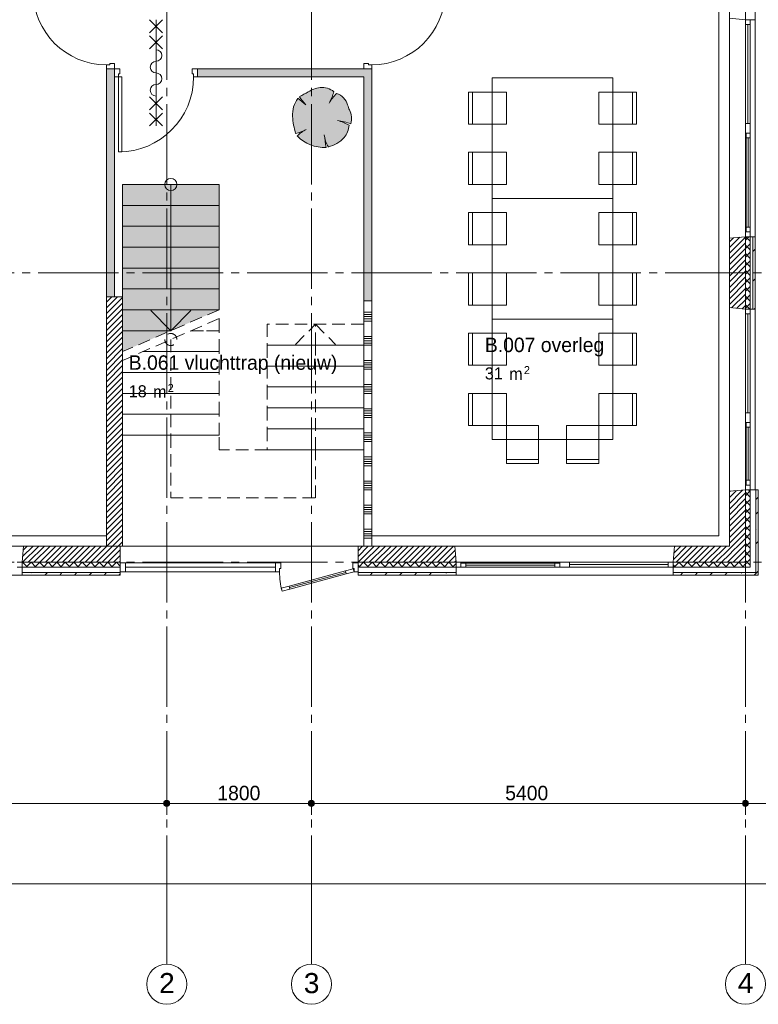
# Paper-space layout '19061B VOn 010b Plattegrond begane grond' of a CAD drawing. Header units: millimetres. Extents: x 10 to 1052, y 0 to 594.
# Tile 2 of 42: x 198 to 290, y 80 to 202. Entities that reach past the tile are written whole.
import ezdxf
from ezdxf.xclip import XClip

# ---------------------------------------------------------------- set-up
doc = ezdxf.new("R2010")
doc.units = ezdxf.units.MM
doc.header["$MEASUREMENT"] = 0
doc.header["$XCLIPFRAME"] = 0
doc.linetypes.add('B0204', pattern=[13, 10, -1, 1, -1])
doc.linetypes.add('B0701', pattern=[2.3412, 1.56, -0.7812])
for name, color, linetype in [('21 Buitenwanden', 7, 'Continuous'), ('21 Buitenwanden Deuren', 7, 'Continuous'), ('21 Buitenwanden Doorsnede-arcering', 7, 'Continuous'), ('21 Buitenwanden Laagscheidingslijnen', 7, 'Continuous'), ('21 Buitenwanden Ramen', 7, 'Continuous'), ('22 C Binnenwanden', 7, 'Continuous'), ('22 C Binnenwanden Doorsnede-arcering', 7, 'Continuous'), ('22 NC Binnenwanden', 7, 'Continuous'), ('22 NC Binnenwanden Deuren', 7, 'Continuous'), ('22 NC Binnenwanden Doorsnede-arcering', 7, 'Continuous'), ('23 Vloeren', 7, 'Continuous'), ('24 Trappen Afdek-arcering', 7, 'Continuous'), ('67 Radiatoren - lijn', 7, 'Continuous'), ('A Maatvoering', 7, 'Continuous'), ('A Maatvoering 2D arcering', 7, 'Continuous'), ('A Stramien', 7, 'Continuous'), ('New_22 NC Binnenwanden', 7, 'Continuous'), ('New_22 NC Binnenwanden Deuren', 7, 'Continuous'), ('New_22 NC Binnenwanden Doorsnede-arcering', 7, 'Continuous'), ('New_82 Interieur', 7, 'Continuous'), ('New_82 Interieur 2D arcering', 7, 'Continuous'), ('Z Ruimtebenaming', 7, 'Continuous')]:
    doc.layers.add(name, color=color, linetype=linetype)
doc.styles.add('GENERATED_STYLE_2', font='txt')
doc.styles.add('GENERATED_STYLE_4', font='txt')
doc.styles.add('GENERATED_STYLE_5', font='SkRg___.ttf')
pattern_1 = [(45, (162.7604, 134.7577), (-1.83848, 1.83848), []), (45, (161.8411, 135.677), (-1.83848, 1.83848), [1.95, -0.65, 0, -0.65])]
pattern_2 = [(135, (162.7604, 134.7577), (0.53033, 0.53033), []), (225, (162.7604, 134.7577), (-0.53033, 0.53033), [])]
pattern_3 = [(45, (162.76037, 134.7577), (-0.3535534, 0.3535534), [])]
pattern_4 = [(45, (162.7604, 134.7577), (-0.53033, 0.53033), []), (135, (162.7604, 134.7577), (0.53033, 0.53033), [])]

# ---------------------------------------------------------------- blocks, each defined once
blk = doc.blocks.new('*X67')
at = {"layer": '22 NC Binnenwanden Doorsnede-arcering', "color": 7, "linetype": 'Continuous', "lineweight": 0}
for p, q in [((241.26, 165.86), (242.26, 165.86)), ((241.26, 165.58), (242.26, 165.58)), ((241.26, 165.31), (242.26, 165.31)), ((241.26, 165.03), (242.26, 165.03)), ((241.26, 164.76), (242.26, 164.76)), ((241.26, 162.86), (242.26, 162.86)), ((241.26, 162.58), (242.26, 162.58)), ((241.26, 162.31), (242.26, 162.31)), ((241.26, 162.03), (242.26, 162.03)), ((241.26, 161.76), (242.26, 161.76)), ((241.26, 159.86), (242.26, 159.86)), ((241.26, 159.58), (242.26, 159.58)), ((241.26, 159.31), (242.26, 159.31)), ((241.26, 159.03), (242.26, 159.03)), ((241.26, 158.76), (242.26, 158.76)), ((241.26, 156.86), (242.26, 156.86)), ((241.26, 156.58), (242.26, 156.58)), ((241.26, 156.31), (242.26, 156.31)), ((241.26, 156.03), (242.26, 156.03)), ((241.26, 155.76), (242.26, 155.76)), ((241.26, 153.86), (242.26, 153.86)), ((241.26, 153.58), (242.26, 153.58)), ((241.26, 153.31), (242.26, 153.31)), ((241.26, 153.03), (242.26, 153.03)), ((241.26, 152.76), (242.26, 152.76)), ((241.26, 150.86), (242.26, 150.86)), ((241.26, 150.58), (242.26, 150.58)), ((241.26, 150.31), (242.26, 150.31)), ((241.26, 150.03), (242.26, 150.03)), ((241.26, 149.76), (242.26, 149.76)), ((241.26, 147.86), (242.26, 147.86)), ((241.26, 147.58), (242.26, 147.58)), ((241.26, 147.31), (242.26, 147.31)), ((241.26, 147.03), (242.26, 147.03)), ((241.26, 146.76), (242.26, 146.76)), ((241.26, 144.86), (242.26, 144.86)), ((241.26, 144.58), (242.26, 144.58)), ((241.26, 144.31), (242.26, 144.31)), ((241.26, 144.03), (242.26, 144.03)), ((241.26, 143.76), (242.26, 143.76)), ((241.26, 141.86), (242.26, 141.86)), ((241.26, 141.58), (242.26, 141.58)), ((241.26, 141.31), (242.26, 141.31)), ((241.26, 141.03), (242.26, 141.03)), ((241.26, 140.76), (242.26, 140.76)), ((241.26, 138.86), (242.26, 138.86)), ((241.26, 138.58), (242.26, 138.58)), ((241.26, 138.31), (242.26, 138.31)), ((241.26, 138.03), (242.26, 138.03)), ((241.26, 137.76), (242.26, 137.76))]:
    blk.add_line(p, q, dxfattribs=at)
blk = doc.blocks.new('Drawing_2_1', base_point=(162.76, 134.76))
at = {"layer": '21 Buitenwanden Doorsnede-arcering', "linetype": 'Continuous', "lineweight": 0, "true_color": 0x000000}
h = blk.add_hatch(dxfattribs=at)
h.set_pattern_fill('220_Gewapend_beton___pre_2B', color=18, style=0, pattern_type=2)
h.set_pattern_definition(pattern_3)
h.paths.add_polyline_path([(288.76, 175.26), (286.76, 175.08), (286.76, 166.43), (288.76, 166.26)])
h = blk.add_hatch(dxfattribs=at)
h.set_pattern_fill('415_Isolatie_ruit_0001', color=18, style=0, pattern_type=2)
h.set_pattern_definition(pattern_2)
h.paths.add_polyline_path([(289.36, 175.26), (288.76, 175.26), (288.76, 166.26), (289.36, 166.26)])
h = blk.add_hatch(dxfattribs=at)
h.set_pattern_fill('160_Natuursteen_0001', color=18, style=0, pattern_type=2)
h.set_pattern_definition(pattern_1)
h.paths.add_polyline_path([(289.66, 175.26), (289.66, 166.26), (289.96, 166.26), (289.96, 175.26)])
h = blk.add_hatch(dxfattribs=at)
h.set_pattern_fill('220_Gewapend_beton___pre_2B', color=18, style=0, pattern_type=2)
h.set_pattern_definition(pattern_3)
h.paths.add_polyline_path([(286.76, 143.58), (288.76, 143.58), (288.76, 143.76)])
h = blk.add_hatch(dxfattribs=at)
h.set_pattern_fill('220_Gewapend_beton___pre_2B', color=18, style=0, pattern_type=2)
h.set_pattern_definition(pattern_3)
h.paths.add_polyline_path([(288.76, 136.76), (288.76, 143.58), (286.76, 143.58), (286.76, 136.76)])
h = blk.add_hatch(dxfattribs=at)
h.set_pattern_fill('415_Isolatie_ruit_0001', color=18, style=0, pattern_type=2)
h.set_pattern_definition([(135, (288.7604, 188.7577), (0.53033, 0.53033), []), (225, (288.7604, 188.7577), (-0.53033, 0.53033), [])])
h.paths.add_polyline_path([(288.76, 143.76), (288.76, 143.58), (289.36, 143.58), (289.36, 143.76)])
h = blk.add_hatch(dxfattribs=at)
h.set_pattern_fill('415_Isolatie_ruit_0001', color=18, style=0, pattern_type=2)
h.set_pattern_definition(pattern_2)
h.paths.add_polyline_path([(289.36, 134.76), (289.36, 143.58), (288.76, 143.58), (288.76, 134.76)])
h = blk.add_hatch(dxfattribs=at)
h.set_pattern_fill('160_Natuursteen_0001', color=18, style=0, pattern_type=2)
h.set_pattern_definition(pattern_1)
h.paths.add_polyline_path([(290.36, 143.76), (290.06, 143.76), (290.06, 143.58), (290.36, 143.58)])
h = blk.add_hatch(dxfattribs=at)
h.set_pattern_fill('160_Natuursteen_0001', color=18, style=0, pattern_type=2)
h.set_pattern_definition(pattern_1)
h.paths.add_polyline_path([(290.36, 133.46), (290.36, 143.58), (290.06, 143.58), (290.06, 133.46)])
h = blk.add_hatch(dxfattribs=at)
h.set_pattern_fill('220_Gewapend_beton___pre_2B', color=18, style=0, pattern_type=2)
h.set_pattern_definition(pattern_3)
h.paths.add_polyline_path([(198.94, 136.76), (198.76, 134.76), (210.96, 134.76), (210.96, 136.76)])
h = blk.add_hatch(dxfattribs=at)
h.set_pattern_fill('220_Gewapend_beton___pre_2B', color=18, style=0, pattern_type=2)
h.set_pattern_definition(pattern_3)
h.paths.add_polyline_path([(240.56, 134.76), (252.76, 134.76), (252.59, 136.76), (240.56, 136.76)])
h = blk.add_hatch(dxfattribs=at)
h.set_pattern_fill('220_Gewapend_beton___pre_2B', color=18, style=0, pattern_type=2)
h.set_pattern_definition(pattern_3)
h.paths.add_polyline_path([(279.76, 134.76), (286.76, 134.76), (286.76, 136.76), (279.94, 136.76)])
h = blk.add_hatch(dxfattribs=at)
h.set_pattern_fill('220_Gewapend_beton___pre_2B', color=18, style=0, pattern_type=2)
h.set_pattern_definition(pattern_3)
h.paths.add_polyline_path([(286.76, 134.76), (288.76, 134.76), (286.76, 136.76)])
h = blk.add_hatch(dxfattribs=at)
h.set_pattern_fill('220_Gewapend_beton___pre_2B', color=18, style=0, pattern_type=2)
h.set_pattern_definition(pattern_3)
h.paths.add_polyline_path([(286.76, 136.76), (288.76, 134.76), (288.76, 136.76)])
h = blk.add_hatch(dxfattribs=at)
h.set_pattern_fill('415_Isolatie_ruit_0001', color=18, style=0, pattern_type=2)
h.set_pattern_definition(pattern_4)
h.paths.add_polyline_path([(198.76, 134.76), (198.76, 134.16), (210.96, 134.16), (210.96, 134.76)])
h = blk.add_hatch(dxfattribs=at)
h.set_pattern_fill('415_Isolatie_ruit_0001', color=18, style=0, pattern_type=2)
h.set_pattern_definition(pattern_4)
h.paths.add_polyline_path([(240.56, 134.16), (252.76, 134.16), (252.76, 134.76), (240.56, 134.76)])
h = blk.add_hatch(dxfattribs=at)
h.set_pattern_fill('415_Isolatie_ruit_0001', color=18, style=0, pattern_type=2)
h.set_pattern_definition(pattern_4)
h.paths.add_polyline_path([(279.76, 134.76), (279.76, 134.16), (288.76, 134.16), (288.76, 134.76)])
h = blk.add_hatch(dxfattribs=at)
h.set_pattern_fill('415_Isolatie_ruit_0001', color=18, style=0, pattern_type=2)
h.set_pattern_definition(pattern_2)
h.paths.add_polyline_path([(288.76, 134.76), (288.76, 134.16), (289.36, 134.16)])
h = blk.add_hatch(dxfattribs=at)
h.set_pattern_fill('415_Isolatie_ruit_0001', color=18, style=0, pattern_type=2)
h.set_pattern_definition(pattern_2)
h.paths.add_polyline_path([(288.76, 134.76), (289.36, 134.16), (289.36, 134.76)])
h = blk.add_hatch(dxfattribs=at)
h.set_pattern_fill('160_Natuursteen_0001', color=18, style=0, pattern_type=2)
h.set_pattern_definition(pattern_1)
h.paths.add_polyline_path([(198.76, 133.16), (210.96, 133.16), (210.96, 133.46), (198.76, 133.46)])
h = blk.add_hatch(dxfattribs=at)
h.set_pattern_fill('160_Natuursteen_0001', color=18, style=0, pattern_type=2)
h.set_pattern_definition(pattern_1)
h.paths.add_polyline_path([(240.56, 133.16), (252.76, 133.16), (252.76, 133.46), (240.56, 133.46)])
h = blk.add_hatch(dxfattribs=at)
h.set_pattern_fill('160_Natuursteen_0001', color=18, style=0, pattern_type=2)
h.set_pattern_definition(pattern_1)
h.paths.add_polyline_path([(279.76, 133.16), (290.06, 133.16), (290.06, 133.46), (279.76, 133.46)])
h = blk.add_hatch(dxfattribs=at)
h.set_pattern_fill('160_Natuursteen_0001', color=18, style=0, pattern_type=2)
h.set_pattern_definition(pattern_1)
h.paths.add_polyline_path([(290.06, 133.16), (290.36, 133.16), (290.06, 133.46)])
h = blk.add_hatch(dxfattribs=at)
h.set_pattern_fill('160_Natuursteen_0001', color=18, style=0, pattern_type=2)
h.set_pattern_definition(pattern_1)
h.paths.add_polyline_path([(290.06, 133.46), (290.36, 133.16), (290.36, 133.46)])
at = {"layer": '22 C Binnenwanden Doorsnede-arcering', "linetype": 'Continuous', "lineweight": 0, "true_color": 0x000000}
h = blk.add_hatch(dxfattribs=at)
h.set_pattern_fill('220_Gewapend_beton___pre_2B', color=18, style=0, pattern_type=2)
h.set_pattern_definition(pattern_3)
h.paths.add_polyline_path([(211.26, 136.76), (211.26, 167.76), (209.26, 167.76), (209.26, 136.76)])
at = {"layer": '22 NC Binnenwanden Doorsnede-arcering', "linetype": 'Continuous', "lineweight": 0, "true_color": 0x80e2d7}
for points in [[(209.26, 167.76), (210.26, 167.76), (210.26, 196.14), (209.26, 196.14)], [(242.26, 196.14), (241.26, 196.14), (241.26, 167.26), (242.26, 167.26)]]:
    blk.add_hatch(color=121, dxfattribs=at).paths.add_polyline_path(points)
at = {"layer": '24 Trappen Afdek-arcering', "linetype": 'Continuous', "lineweight": 0, "true_color": 0xffffff}
for points in [[(223.26, 181.76), (211.26, 181.76), (211.26, 179.16), (223.26, 179.16)], [(223.26, 179.16), (211.26, 179.16), (211.26, 176.56), (223.26, 176.56)], [(223.26, 176.56), (211.26, 176.56), (211.26, 173.96), (223.26, 173.96)], [(223.26, 173.96), (211.26, 173.96), (211.26, 171.36), (223.26, 171.36)], [(223.26, 171.36), (211.26, 171.36), (211.26, 168.76), (223.26, 168.76)], [(223.26, 168.76), (211.26, 168.76), (211.26, 166.16), (223.26, 166.16)], [(223.26, 166.16), (211.26, 166.16), (211.26, 163.56), (217.26, 163.56)], [(211.26, 163.56), (211.26, 160.96), (217.26, 163.56)]]:
    blk.add_hatch(color=7, dxfattribs=at).paths.add_polyline_path(points)
at = {"layer": 'A Maatvoering 2D arcering', "linetype": 'Continuous', "lineweight": 0, "true_color": 0x000000}
for points in [[(216.39, 104.76), (216.41, 104.61), (216.5, 104.49), (216.62, 104.41), (216.76, 104.38), (216.9, 104.41), (217.03, 104.49), (217.11, 104.61), (217.14, 104.76), (217.11, 104.9), (217.03, 105.02), (216.9, 105.1), (216.76, 105.13), (216.62, 105.1), (216.5, 105.02), (216.41, 104.9)], [(234.39, 104.76), (234.41, 104.61), (234.5, 104.49), (234.62, 104.41), (234.76, 104.38), (234.9, 104.41), (235.03, 104.49), (235.11, 104.61), (235.14, 104.76), (235.11, 104.9), (235.03, 105.02), (234.9, 105.1), (234.76, 105.13), (234.62, 105.1), (234.5, 105.02), (234.41, 104.9)], [(288.39, 104.76), (288.41, 104.61), (288.5, 104.49), (288.62, 104.41), (288.76, 104.38), (288.9, 104.41), (289.03, 104.49), (289.11, 104.61), (289.14, 104.76), (289.11, 104.9), (289.03, 105.02), (288.9, 105.1), (288.76, 105.13), (288.62, 105.1), (288.5, 105.02), (288.41, 104.9)]]:
    blk.add_hatch(color=18, dxfattribs=at).paths.add_polyline_path(points)
at = {"layer": 'New_22 NC Binnenwanden Doorsnede-arcering', "linetype": 'Continuous', "lineweight": 0, "true_color": 0x80e2d7}
blk.add_hatch(color=121, dxfattribs=at).paths.add_polyline_path([(220.6, 196.14), (220.6, 195.14), (241.26, 195.14), (241.26, 196.14)])
at = {"layer": 'New_82 Interieur 2D arcering', "linetype": 'Continuous', "lineweight": 0, "true_color": 0xc2df8b}
blk.add_hatch(color=71, dxfattribs=at).paths.add_polyline_path([(233.09, 192.48, 0.176271), (232.4, 190.22, 0.048896), (232.8, 188.09, 0.060036), (233.98, 188.52, 0.067145), (232.98, 187.79, 0.21157), (236.6, 186.35, -0.01602), (236.39, 187.78, 0.1048), (236.88, 186.41, 0.138163), (238.84, 187.59, 0.165491), (239.44, 189.11, 0.059133), (238.01, 189.73, -0.033475), (239.66, 189.31, 0.176093), (239.49, 191.04, -0.023868), (239.26, 191.66, 0.261493), (237.88, 193.07, 0.060987), (236.95, 191.88, 0.058172), (237.56, 193.3, 0.189926), (235.83, 193.82, 0.102387), (234.37, 193.29, -0.00375), (233.27, 192.69, 0.030984), (234.07, 191.68, -0.009616)])
at = {"layer": '21 Buitenwanden', "color": 3, "linetype": 'Continuous', "lineweight": 0}
for p, q in [((288.76, 202.26), (286.76, 202.43)), ((288.76, 175.26), (286.76, 175.08)), ((288.76, 166.26), (286.76, 166.43)), ((288.76, 143.76), (286.76, 143.58)), ((198.76, 134.76), (198.94, 136.76)), ((210.96, 134.76), (210.96, 136.76)), ((240.56, 134.76), (240.56, 136.76)), ((252.76, 134.76), (252.59, 136.76)), ((279.76, 134.76), (279.94, 136.76))]:
    blk.add_line(p, q, dxfattribs=at)
at = {"layer": '21 Buitenwanden', "color": 1, "linetype": 'Continuous', "lineweight": 0}
for p, q in [((289.36, 202.26), (288.76, 202.26)), ((289.36, 175.26), (288.76, 175.26)), ((289.36, 166.26), (288.76, 166.26)), ((289.36, 143.76), (288.76, 143.76)), ((198.76, 134.16), (198.76, 134.76)), ((210.96, 134.7), (210.96, 134.76)), ((240.56, 134.7), (240.56, 134.76)), ((252.76, 134.16), (252.76, 134.76)), ((279.76, 134.16), (279.76, 134.76)), ((210.96, 134.16), (210.96, 134.7)), ((240.56, 134.16), (240.56, 134.7))]:
    blk.add_line(p, q, dxfattribs=at)
at = {"layer": '21 Buitenwanden', "color": 9, "linetype": 'Continuous', "lineweight": 0}
for p, q in [((289.66, 202.26), (289.36, 202.26)), ((289.66, 175.26), (289.36, 175.26)), ((289.66, 166.26), (289.36, 166.26)), ((289.66, 143.76), (289.36, 143.76)), ((198.76, 133.46), (198.76, 134.16)), ((210.96, 133.86), (210.96, 134.16)), ((240.56, 133.86), (240.56, 134.16)), ((252.76, 133.46), (252.76, 134.16)), ((279.76, 133.46), (279.76, 134.16))]:
    blk.add_line(p, q, dxfattribs=at)
at = {"layer": '21 Buitenwanden', "color": 2, "linetype": 'Continuous', "lineweight": 0}
for p, q in [((289.96, 202.26), (289.66, 202.26)), ((289.96, 175.26), (289.66, 175.26)), ((289.96, 166.26), (289.66, 166.26)), ((289.96, 143.76), (289.66, 143.76)), ((210.96, 133.56), (210.96, 133.86)), ((240.56, 133.56), (240.56, 133.86)), ((198.76, 133.16), (198.76, 133.46)), ((252.76, 133.16), (252.76, 133.46)), ((279.76, 133.16), (279.76, 133.46))]:
    blk.add_line(p, q, dxfattribs=at)
at = {"layer": '21 Buitenwanden', "color": 2, "linetype": 'Continuous', "lineweight": 0, "flags": 128}
for points in [[(289.96, 202.26), (289.96, 211.26)], [(289.96, 166.26), (289.96, 175.26)], [(290.36, 133.16), (290.36, 143.58)], [(198.76, 133.16), (210.96, 133.16)], [(210.96, 133.16), (210.96, 133.46)], [(240.56, 133.16), (240.56, 133.46)], [(240.56, 133.16), (252.76, 133.16)], [(279.76, 133.16), (290.06, 133.16)], [(290.36, 133.16), (290.06, 133.16)]]:
    blk.add_lwpolyline(points, dxfattribs=at)
at = {"layer": '21 Buitenwanden', "color": 3, "linetype": 'Continuous', "lineweight": 0, "flags": 128}
for points in [[(286.76, 175.08), (286.76, 166.43)], [(286.76, 143.58), (286.76, 136.76)], [(210.96, 136.76), (198.94, 136.76)], [(252.59, 136.76), (240.56, 136.76)], [(286.76, 136.76), (279.94, 136.76)]]:
    blk.add_lwpolyline(points, dxfattribs=at)
at = {"layer": '21 Buitenwanden', "color": 9, "linetype": 'Continuous', "lineweight": 0, "flags": 128}
for points in [[(210.96, 133.46), (210.96, 133.86)], [(240.56, 133.46), (240.56, 133.86)]]:
    blk.add_lwpolyline(points, dxfattribs=at)
at = {"layer": '21 Buitenwanden Deuren', "color": 3, "linetype": 'Continuous', "lineweight": 0}
for p, q in [((210.96, 134.76), (210.96, 136.76)), ((240.56, 134.76), (240.56, 136.76))]:
    blk.add_line(p, q, dxfattribs=at)
at = {"layer": '21 Buitenwanden Deuren', "color": 1, "linetype": 'Continuous', "lineweight": 0}
for p, q in [((210.96, 134.7), (210.96, 134.76)), ((240.56, 134.7), (240.56, 134.76)), ((210.96, 134.7), (211.63, 134.7)), ((210.96, 133.56), (210.96, 134.7)), ((210.96, 134.16), (210.96, 134.7)), ((210.96, 134.16), (210.96, 134.7)), ((211.63, 133.56), (210.96, 133.56)), ((211.63, 134.7), (211.63, 133.56)), ((230.29, 134.7), (211.63, 134.7)), ((211.63, 134.7), (211.63, 133.56)), ((211.63, 134.16), (230.29, 134.16)), ((211.63, 133.56), (230.29, 133.56)), ((230.29, 133.56), (211.63, 133.56)), ((230.29, 133.56), (230.29, 134.7)), ((230.29, 134.7), (230.96, 134.7)), ((230.29, 133.56), (230.29, 134.7)), ((230.79, 133.56), (230.29, 133.56)), ((230.96, 133.96), (230.79, 133.96)), ((230.79, 133.96), (230.79, 133.56)), ((230.96, 134.7), (230.96, 133.96)), ((239.96, 133.94), (238.99, 133.69)), ((238.99, 133.69), (239.09, 133.3)), ((239.09, 133.3), (240.06, 133.56)), ((239.89, 133.96), (239.89, 134.7)), ((239.89, 134.7), (240.56, 134.7)), ((240.06, 133.96), (239.89, 133.96)), ((240.06, 133.56), (239.96, 133.94)), ((240.06, 133.56), (240.06, 133.96)), ((240.56, 133.56), (240.06, 133.56)), ((240.56, 134.7), (240.56, 133.56)), ((240.56, 134.16), (240.56, 134.7)), ((240.56, 134.16), (240.56, 134.7)), ((232.02, 131.61), (239.04, 133.49)), ((231.97, 131.8), (231, 131.54)), ((231, 131.54), (231.11, 131.16)), ((231.11, 131.16), (232.07, 131.42)), ((232.07, 131.42), (231.97, 131.8))]:
    blk.add_line(p, q, dxfattribs=at)
at = {"layer": '21 Buitenwanden Deuren', "color": 9, "linetype": 'Continuous', "lineweight": 0}
for p, q in [((210.96, 133.86), (210.96, 134.16)), ((210.96, 133.86), (210.96, 134.16)), ((240.56, 133.86), (240.56, 134.16)), ((240.56, 133.86), (240.56, 134.16))]:
    blk.add_line(p, q, dxfattribs=at)
at = {"layer": '21 Buitenwanden Deuren', "color": 2, "linetype": 'Continuous', "lineweight": 0}
for p, q in [((210.96, 133.56), (210.96, 133.86)), ((210.96, 133.56), (210.96, 133.86)), ((240.56, 133.56), (240.56, 133.86)), ((240.56, 133.56), (240.56, 133.86))]:
    blk.add_line(p, q, dxfattribs=at)
at = {"layer": '21 Buitenwanden Deuren', "color": 1, "linetype": 'Continuous', "lineweight": 0, "flags": 128}
for points in [[(232.02, 131.61), (239.04, 133.49), (238.99, 133.69), (231.97, 131.8)], [(232.07, 131.42), (239.09, 133.3), (239.04, 133.49), (232.02, 131.61)]]:
    blk.add_lwpolyline(points, close=True, dxfattribs=at)
at = {"layer": '21 Buitenwanden Deuren', "color": 1, "linetype": 'Continuous', "lineweight": 0}
blk.add_arc((240.06, 133.56), 9.27, 180, 195, dxfattribs=at)
at = {"layer": '21 Buitenwanden Laagscheidingslijnen', "color": 3, "linetype": 'Continuous', "lineweight": 0}
for p, q in [((288.76, 166.26), (288.76, 175.26)), ((288.76, 143.58), (288.76, 143.76)), ((288.76, 136.76), (288.76, 143.58)), ((288.76, 134.76), (288.76, 136.76)), ((198.76, 134.76), (210.96, 134.76)), ((240.56, 134.76), (252.76, 134.76)), ((279.76, 134.76), (286.76, 134.76)), ((286.76, 134.76), (288.76, 134.76)), ((286.76, 134.76), (288.76, 134.76))]:
    blk.add_line(p, q, dxfattribs=at)
at = {"layer": '21 Buitenwanden Laagscheidingslijnen', "color": 1, "linetype": 'Continuous', "lineweight": 0}
for p, q in [((289.36, 166.26), (289.36, 175.26)), ((289.36, 143.58), (289.36, 143.76)), ((289.36, 134.76), (289.36, 143.58)), ((289.36, 134.16), (289.36, 134.76)), ((198.76, 134.16), (210.96, 134.16)), ((240.56, 134.16), (252.76, 134.16)), ((279.76, 134.16), (288.76, 134.16)), ((288.76, 134.16), (289.36, 134.16)), ((288.76, 134.16), (289.36, 134.16))]:
    blk.add_line(p, q, dxfattribs=at)
at = {"layer": '21 Buitenwanden Laagscheidingslijnen', "color": 2, "linetype": 'Continuous', "lineweight": 0}
for p, q in [((289.66, 166.26), (289.66, 175.26)), ((290.06, 143.58), (290.06, 143.76)), ((290.06, 134.16), (290.06, 143.58)), ((290.06, 133.46), (290.06, 134.16)), ((198.76, 133.46), (210.96, 133.46)), ((240.56, 133.46), (252.76, 133.46)), ((279.76, 133.46), (289.36, 133.46)), ((289.36, 133.46), (290.06, 133.46)), ((289.36, 133.46), (290.06, 133.46))]:
    blk.add_line(p, q, dxfattribs=at)
at = {"layer": '21 Buitenwanden Ramen', "color": 9, "linetype": 'Continuous', "lineweight": 0}
for p, q in [((286.76, 188.76), (286.76, 202.43)), ((289.66, 202.26), (289.36, 202.26)), ((289.96, 188.76), (289.96, 202.26)), ((286.76, 175.08), (286.76, 188.76)), ((289.96, 175.26), (289.96, 188.76)), ((288.76, 188.16), (288.76, 175.86)), ((289.36, 176.46), (289.36, 187.56)), ((289.66, 175.26), (289.36, 175.26)), ((286.76, 152.76), (286.76, 166.43)), ((289.66, 166.26), (289.36, 166.26)), ((289.96, 152.76), (289.96, 166.26)), ((286.76, 143.58), (286.76, 152.76)), ((288.76, 152.16), (288.76, 144.36)), ((289.96, 143.76), (289.96, 152.76)), ((289.36, 144.96), (289.36, 151.56)), ((290.06, 143.76), (289.36, 143.76)), ((289.66, 143.76), (289.36, 143.76)), ((198.94, 136.76), (185.26, 136.76)), ((252.59, 136.76), (266.26, 136.76)), ((279.94, 136.76), (266.26, 136.76)), ((265.66, 134.76), (253.36, 134.76)), ((266.86, 134.76), (279.16, 134.76)), ((198.76, 133.46), (198.76, 134.16)), ((252.76, 133.46), (252.76, 134.16)), ((253.96, 134.16), (265.06, 134.16)), ((279.16, 134.46), (266.86, 134.46)), ((279.16, 134.16), (266.86, 134.16)), ((279.76, 133.46), (279.76, 134.16)), ((198.76, 133.16), (185.26, 133.16)), ((252.76, 133.16), (266.26, 133.16)), ((279.76, 133.16), (266.26, 133.16))]:
    blk.add_line(p, q, dxfattribs=at)
at = {"layer": '21 Buitenwanden Ramen', "color": 3, "linetype": 'Continuous', "lineweight": 0}
for p, q in [((288.76, 202.26), (286.76, 202.43)), ((288.76, 175.26), (286.76, 175.08)), ((288.76, 166.26), (286.76, 166.43)), ((288.76, 143.76), (286.76, 143.58)), ((288.76, 143.76), (286.76, 143.58)), ((198.76, 134.76), (198.94, 136.76)), ((252.76, 134.76), (252.59, 136.76)), ((279.76, 134.76), (279.94, 136.76))]:
    blk.add_line(p, q, dxfattribs=at)
at = {"layer": '21 Buitenwanden Ramen', "color": 1, "linetype": 'Continuous', "lineweight": 0}
for p, q in [((288.76, 202.26), (288.76, 201.66)), ((289.36, 202.26), (288.76, 202.26)), ((289.36, 202.26), (288.76, 202.26)), ((289.36, 201.66), (289.36, 202.26)), ((288.76, 201.66), (289.36, 201.66)), ((288.76, 201.66), (288.76, 189.36)), ((289.06, 189.36), (289.06, 201.66)), ((289.36, 189.36), (289.36, 201.66)), ((289.36, 189.36), (288.76, 189.36)), ((288.76, 189.36), (288.76, 188.76)), ((288.76, 188.76), (288.76, 188.16)), ((289.36, 188.76), (289.36, 189.36)), ((289.36, 188.16), (289.36, 188.76)), ((288.76, 188.16), (288.86, 188.16)), ((288.86, 188.16), (289.36, 188.16)), ((288.86, 188.16), (288.86, 187.56)), ((289.36, 188.16), (288.86, 188.16)), ((288.86, 187.56), (289.36, 187.56)), ((288.86, 187.56), (288.86, 176.46)), ((289.11, 176.46), (289.11, 187.56)), ((289.36, 187.56), (289.36, 188.16)), ((289.36, 176.46), (289.36, 187.56)), ((289.36, 176.46), (288.86, 176.46)), ((288.86, 176.46), (288.86, 175.86)), ((289.36, 175.86), (289.36, 176.46)), ((288.86, 175.86), (288.76, 175.86)), ((288.76, 175.86), (288.76, 175.26)), ((289.36, 175.26), (288.76, 175.26)), ((289.36, 175.26), (288.76, 175.26)), ((289.36, 175.86), (288.86, 175.86)), ((288.86, 175.86), (289.36, 175.86)), ((289.36, 175.26), (289.36, 175.86)), ((288.76, 166.26), (288.76, 165.66)), ((289.36, 166.26), (288.76, 166.26)), ((289.36, 166.26), (288.76, 166.26)), ((288.76, 165.66), (289.36, 165.66)), ((288.76, 165.66), (288.76, 153.36)), ((289.06, 153.36), (289.06, 165.66)), ((289.36, 165.66), (289.36, 166.26)), ((289.36, 153.36), (289.36, 165.66)), ((289.36, 153.36), (288.76, 153.36)), ((288.76, 153.36), (288.76, 152.76)), ((289.36, 152.76), (289.36, 153.36)), ((288.76, 152.76), (288.76, 152.16)), ((288.76, 152.16), (288.86, 152.16)), ((288.86, 152.16), (289.36, 152.16)), ((288.86, 152.16), (288.86, 151.56)), ((289.36, 152.16), (288.86, 152.16)), ((289.36, 152.16), (289.36, 152.76)), ((289.36, 151.56), (289.36, 152.16)), ((288.86, 151.56), (289.36, 151.56)), ((288.86, 151.56), (288.86, 144.96)), ((289.11, 144.96), (289.11, 151.56)), ((289.36, 144.96), (289.36, 151.56)), ((289.36, 144.96), (288.86, 144.96)), ((288.86, 144.96), (288.86, 144.36)), ((289.36, 144.36), (289.36, 144.96)), ((288.86, 144.36), (288.76, 144.36)), ((288.76, 144.36), (288.76, 143.76)), ((289.36, 143.76), (288.76, 143.76)), ((288.76, 143.76), (288.76, 143.58)), ((289.36, 143.76), (288.76, 143.76)), ((289.36, 143.76), (288.76, 143.76)), ((289.36, 144.36), (288.86, 144.36)), ((288.86, 144.36), (289.36, 144.36)), ((289.36, 143.76), (289.36, 144.36)), ((198.16, 134.76), (198.76, 134.76)), ((198.76, 134.16), (198.76, 134.76)), ((198.76, 134.16), (198.76, 134.76)), ((253.36, 134.76), (252.76, 134.76)), ((252.76, 134.16), (252.76, 134.76)), ((252.76, 134.16), (252.76, 134.76)), ((253.36, 134.66), (253.36, 134.76)), ((266.26, 134.76), (265.66, 134.76)), ((265.66, 134.76), (265.66, 134.66)), ((266.26, 134.76), (266.86, 134.76)), ((266.86, 134.76), (266.86, 134.16)), ((279.16, 134.16), (279.16, 134.76)), ((279.16, 134.76), (279.76, 134.76)), ((279.76, 134.16), (279.76, 134.76)), ((279.76, 134.16), (279.76, 134.76)), ((198.76, 134.16), (198.16, 134.16)), ((252.76, 134.16), (253.36, 134.16)), ((253.36, 134.16), (253.36, 134.66)), ((253.96, 134.66), (253.36, 134.66)), ((253.36, 134.66), (253.36, 134.16)), ((253.36, 134.16), (253.96, 134.16)), ((253.96, 134.16), (253.96, 134.66)), ((265.06, 134.66), (253.96, 134.66)), ((253.96, 134.41), (265.06, 134.41)), ((253.96, 134.16), (265.06, 134.16)), ((265.66, 134.66), (265.06, 134.66)), ((265.06, 134.66), (265.06, 134.16)), ((265.06, 134.16), (265.66, 134.16)), ((265.66, 134.66), (265.66, 134.16)), ((265.66, 134.16), (265.66, 134.66)), ((265.66, 134.16), (266.26, 134.16)), ((266.86, 134.16), (266.26, 134.16)), ((279.76, 134.16), (279.16, 134.16))]:
    blk.add_line(p, q, dxfattribs=at)
at = {"layer": '21 Buitenwanden Ramen', "color": 2, "linetype": 'Continuous', "lineweight": 0}
for p, q in [((289.96, 202.26), (289.66, 202.26)), ((289.96, 175.26), (289.66, 175.26)), ((289.96, 166.26), (289.66, 166.26)), ((289.96, 143.76), (289.66, 143.76)), ((290.36, 143.76), (290.06, 143.76)), ((290.36, 143.58), (290.36, 143.76)), ((198.76, 133.16), (198.76, 133.46)), ((252.76, 133.16), (252.76, 133.46)), ((279.76, 133.16), (279.76, 133.46))]:
    blk.add_line(p, q, dxfattribs=at)
at = {"layer": '22 C Binnenwanden', "color": 1, "linetype": 'Continuous', "lineweight": 0, "flags": 128}
for points in [[(211.26, 167.76), (209.26, 167.76)], [(209.26, 167.76), (209.26, 136.76)], [(211.26, 136.76), (211.26, 167.76)]]:
    blk.add_lwpolyline(points, dxfattribs=at)
at = {"layer": '22 NC Binnenwanden', "color": 1, "linetype": 'Continuous', "lineweight": 0}
for p, q in [((209.26, 196.14), (210.26, 196.14)), ((242.26, 196.14), (241.26, 196.14))]:
    blk.add_line(p, q, dxfattribs=at)
at = {"layer": '22 NC Binnenwanden', "color": 1, "linetype": 'Continuous', "lineweight": 0, "flags": 128}
for points in [[(209.26, 196.14), (209.26, 167.76)], [(242.26, 167.26), (242.26, 196.14)], [(210.26, 167.76), (210.26, 195.14)], [(241.26, 195.14), (241.26, 167.26)], [(209.26, 167.76), (210.26, 167.76)], [(242.26, 167.26), (241.26, 167.26)], [(241.26, 167.26), (241.26, 136.76)], [(241.26, 167.26), (242.26, 167.26)], [(242.26, 136.76), (242.26, 167.26)], [(241.26, 136.76), (242.26, 136.76)]]:
    blk.add_lwpolyline(points, dxfattribs=at)
at = {"layer": '22 NC Binnenwanden Deuren', "color": 1, "linetype": 'Continuous', "lineweight": 0}
for p, q in [((209.66, 196.64), (209.26, 196.64)), ((209.26, 196.64), (209.26, 196.14)), ((209.26, 196.14), (210.26, 196.14)), ((209.26, 196.14), (210.26, 196.14)), ((209.26, 196.14), (210.26, 196.14)), ((210.26, 196.81), (209.66, 196.81)), ((209.66, 196.81), (209.66, 196.64)), ((210.26, 196.14), (210.26, 196.81)), ((241.26, 196.81), (241.86, 196.81)), ((241.26, 196.14), (241.26, 196.81)), ((242.26, 196.14), (241.26, 196.14)), ((242.26, 196.14), (241.26, 196.14)), ((242.26, 196.14), (241.26, 196.14)), ((241.86, 196.81), (241.86, 196.64)), ((241.86, 196.64), (242.26, 196.64)), ((242.26, 196.64), (242.26, 196.14))]:
    blk.add_line(p, q, dxfattribs=at)
for centre, start, end in [((209.26, 205.76), 180, 270), ((242.26, 205.76), 270, 0)]:
    blk.add_arc(centre, 9.12, start, end, dxfattribs=at)
at = {"layer": '23 Vloeren', "color": 1, "linetype": 'Continuous', "lineweight": 0, "flags": 128}
blk.add_lwpolyline([(164.76, 474.76), (164.76, 136.76), (286.76, 136.76), (286.76, 356.21), (323.76, 356.21), (353.76, 356.21), (380.76, 356.21), (380.76, 341.76), (808.76, 341.76), (808.76, 465.76), (380.76, 465.76), (380.76, 453.26), (286.76, 453.26), (286.76, 474.76)], close=True, dxfattribs=at)
at = {"layer": '67 Radiatoren - lijn', "color": 9, "linetype": 'Continuous', "lineweight": 0, "flags": 128}
for points in [[(285.46, 313.91), (285.46, 138.06)], [(166.06, 138.06), (209.26, 138.06)], [(285.46, 138.06), (242.26, 138.06)]]:
    blk.add_lwpolyline(points, dxfattribs=at)
at = {"layer": 'A Maatvoering', "color": 1, "linetype": 'Continuous', "lineweight": 0}
for p, q in [((216.76, 105.13), (216.76, 106.16)), ((234.76, 105.13), (234.76, 106.16)), ((288.76, 105.13), (288.76, 106.16)), ((163.14, 104.76), (216.39, 104.76)), ((216.76, 103.35), (216.76, 104.38)), ((217.14, 104.76), (234.39, 104.76)), ((234.76, 103.35), (234.76, 104.38)), ((235.14, 104.76), (288.39, 104.76)), ((288.76, 103.35), (288.76, 104.38)), ((289.14, 104.76), (333.39, 104.76)), ((163.14, 94.76), (810.39, 94.76))]:
    blk.add_line(p, q, dxfattribs=at)
for centre in [(216.76, 104.76), (234.76, 104.76), (288.76, 104.76)]:
    blk.add_circle(centre, 0.375, dxfattribs=at)
at = {"layer": 'A Stramien', "color": 9, "linetype": 'B0204', "lineweight": 0}
for p, q in [((216.76, 516.76), (216.76, 94.76)), ((234.76, 516.76), (234.76, 94.76)), ((288.76, 516.76), (288.76, 94.76)), ((122.76, 170.76), (850.76, 170.76)), ((122.76, 134.76), (850.76, 134.76)), ((216.76, 94.76), (216.76, 84.76)), ((234.76, 94.76), (234.76, 84.76)), ((288.76, 94.76), (288.76, 84.76))]:
    blk.add_line(p, q, dxfattribs=at)
at = {"layer": 'A Stramien', "color": 2, "linetype": 'Continuous', "lineweight": 0, "flags": 128}
for points in [[(216.76, 79.76, 1), (216.76, 84.76, 1)], [(234.76, 79.76, 1), (234.76, 84.76, 1)], [(288.76, 79.76, 1), (288.76, 84.76, 1)]]:
    blk.add_lwpolyline(points, format="xyb", close=True, dxfattribs=at)
at = {"layer": 'A Stramien', "color": 9, "linetype": 'B0204', "lineweight": 0}
for p in [(216.76, 94.76), (216.76, 94.76), (234.76, 94.76), (234.76, 94.76), (288.76, 94.76), (288.76, 94.76)]:
    blk.add_point(p, dxfattribs=at)
at = {"layer": 'New_22 NC Binnenwanden', "color": 1, "linetype": 'Continuous', "lineweight": 0}
for p, q in [((210.26, 195.14), (210.26, 196.14)), ((220.6, 195.14), (220.6, 196.14))]:
    blk.add_line(p, q, dxfattribs=at)
at = {"layer": 'New_22 NC Binnenwanden', "color": 1, "linetype": 'Continuous', "lineweight": 0, "flags": 128}
for points in [[(241.26, 196.14), (220.6, 196.14)], [(220.6, 195.14), (241.26, 195.14)]]:
    blk.add_lwpolyline(points, dxfattribs=at)
at = {"layer": 'New_22 NC Binnenwanden Deuren', "color": 9, "linetype": 'Continuous', "lineweight": 0}
for p, q in [((216.23, 200.64), (214.63, 202.24)), ((214.63, 200.64), (216.23, 202.24)), ((215.43, 202.24), (215.43, 189.04)), ((216.23, 198.64), (214.63, 200.24)), ((214.63, 198.64), (216.23, 200.24)), ((216.23, 192.64), (214.63, 191.04)), ((214.63, 192.64), (216.23, 191.04)), ((216.23, 190.64), (214.63, 189.04)), ((214.63, 190.64), (216.23, 189.04))]:
    blk.add_line(p, q, dxfattribs=at)
at = {"layer": 'New_22 NC Binnenwanden Deuren', "color": 1, "linetype": 'Continuous', "lineweight": 0}
for p, q in [((210.26, 196.14), (210.26, 195.14)), ((210.93, 196.14), (210.26, 196.14)), ((210.26, 195.14), (210.26, 196.14)), ((210.26, 195.14), (210.26, 196.14)), ((210.93, 195.54), (210.93, 196.14)), ((219.93, 196.14), (219.93, 195.54)), ((220.6, 196.14), (219.93, 196.14)), ((220.6, 195.14), (220.6, 196.14)), ((220.6, 195.14), (220.6, 196.14)), ((220.6, 195.14), (220.6, 196.14)), ((210.26, 195.14), (210.76, 195.14)), ((210.76, 195.14), (210.76, 195.54)), ((210.76, 195.54), (210.93, 195.54)), ((210.76, 185.8), (210.76, 195.14)), ((210.76, 195.14), (211.16, 195.14)), ((211.16, 195.14), (211.16, 185.8)), ((219.93, 195.54), (220.1, 195.54)), ((220.1, 195.54), (220.1, 195.14)), ((220.1, 195.14), (220.6, 195.14)), ((211.16, 185.8), (210.76, 185.8))]:
    blk.add_line(p, q, dxfattribs=at)
at = {"layer": 'New_22 NC Binnenwanden Deuren', "color": 9, "linetype": 'Continuous', "lineweight": 0}
for centre, start, end in [((215.43, 197.8), 270, 90), ((215.43, 196.36), 90, 270), ((215.43, 194.92), 270, 90), ((215.43, 193.48), 90, 270)]:
    blk.add_arc(centre, 0.72, start, end, dxfattribs=at)
at = {"layer": 'New_22 NC Binnenwanden Deuren', "color": 1, "linetype": 'Continuous', "lineweight": 0}
blk.add_arc((210.76, 195.14), 9.34, 270, 0, dxfattribs=at)
at = {"layer": 'New_82 Interieur', "color": 1, "linetype": 'Continuous', "lineweight": 0}
for p, q in [((254.81, 193.26), (254.81, 189.26)), ((274.71, 193.26), (274.71, 189.26)), ((254.81, 185.76), (254.81, 181.76)), ((274.71, 185.76), (274.71, 181.76)), ((254.81, 174.26), (254.81, 178.26)), ((274.71, 174.26), (274.71, 178.26)), ((254.81, 166.76), (254.81, 170.76)), ((274.71, 166.76), (274.71, 170.76)), ((254.81, 159.26), (254.81, 163.26)), ((274.71, 159.26), (274.71, 163.26)), ((254.81, 151.76), (254.81, 155.76)), ((274.71, 151.76), (274.71, 155.76)), ((263.01, 147.56), (259.01, 147.56)), ((270.51, 147.56), (266.51, 147.56))]:
    blk.add_line(p, q, dxfattribs=at)
at = {"layer": 'New_82 Interieur', "color": 1, "linetype": 'Continuous', "lineweight": 0, "flags": 128}
for points in [[(272.26, 195.01), (272.26, 180.01), (257.26, 180.01), (257.26, 195.01)], [(259.01, 193.26), (259.01, 189.26), (254.31, 189.26), (254.31, 193.26)], [(270.51, 193.26), (270.51, 189.26), (275.21, 189.26), (275.21, 193.26)], [(259.01, 185.76), (259.01, 181.76), (254.31, 181.76), (254.31, 185.76)], [(270.51, 185.76), (270.51, 181.76), (275.21, 181.76), (275.21, 185.76)], [(272.26, 165.01), (272.26, 180.01), (257.26, 180.01), (257.26, 165.01)], [(259.01, 174.26), (259.01, 178.26), (254.31, 178.26), (254.31, 174.26)], [(270.51, 174.26), (270.51, 178.26), (275.21, 178.26), (275.21, 174.26)], [(259.01, 166.76), (259.01, 170.76), (254.31, 170.76), (254.31, 166.76)], [(270.51, 166.76), (270.51, 170.76), (275.21, 170.76), (275.21, 166.76)], [(272.26, 150.01), (272.26, 165.01), (257.26, 165.01), (257.26, 150.01)], [(259.01, 159.26), (259.01, 163.26), (254.31, 163.26), (254.31, 159.26)], [(270.51, 159.26), (270.51, 163.26), (275.21, 163.26), (275.21, 159.26)], [(259.01, 151.76), (259.01, 155.76), (254.31, 155.76), (254.31, 151.76)], [(270.51, 151.76), (270.51, 155.76), (275.21, 155.76), (275.21, 151.76)], [(263.01, 151.76), (259.01, 151.76), (259.01, 147.06), (263.01, 147.06)], [(270.51, 151.76), (266.51, 151.76), (266.51, 147.06), (270.51, 147.06)]]:
    blk.add_lwpolyline(points, close=True, dxfattribs=at)
at = {"layer": 'New_82 Interieur', "color": 1, "linetype": 'Continuous', "lineweight": 0}
for centre, radius, start, end in [((236.39, 190.02), 3.84, 98.332, 121.7159), ((236.03, 191.36), 2.47, 51.6944, 94.7098), ((235.84, 190.41), 3.44, 143.151, 183.1386), ((254.27, 217.63), 32.89, 229.8879, 232.0917), ((193.74, 266.04), 83.33, 298.3209, 299.1802), ((241.77, 198.59), 10.35, 214.8214, 221.9203), ((231.19, 195.21), 6.65, 330.0024, 343.3193), ((242.28, 188.69), 6.21, 135.1451, 149.1049), ((237.31, 191.13), 2.02, 14.96, 73.5773), ((245.85, 193.73), 6.91, 197.4908, 202.9598), ((243.48, 191.18), 11.12, 184.9279, 196.1252), ((237.2, 189.94), 2.54, 345.7331, 25.681), ((236.15, 183.42), 6.58, 60.0173, 73.5538), ((235.76, 177.22), 12.71, 72.1064, 79.7754), ((236.9, 189.24), 2.54, 319.6822, 357.2692), ((231.6, 193.2), 5.25, 283.1802, 298.4528), ((236.2, 184.44), 4.65, 116.8241, 133.917), ((236.41, 191.16), 4.81, 224.5126, 272.2962), ((258.69, 190.39), 22.46, 186.2349, 190.3463), ((239.85, 188.26), 3.5, 185.0422, 211.799), ((235.76, 190.48), 4.21, 285.3375, 316.8029)]:
    blk.add_arc(centre, radius, start, end, dxfattribs=at)
at = {"layer": 'Z Ruimtebenaming', "color": 9, "linetype": 'Continuous', "lineweight": 0}
for p, q in [((223.26, 181.76), (211.26, 181.76)), ((211.26, 181.76), (211.26, 179.16)), ((217.26, 181.76), (217.26, 179.16)), ((223.26, 179.16), (223.26, 181.76)), ((211.26, 179.16), (223.26, 179.16)), ((223.26, 179.16), (211.26, 179.16)), ((211.26, 179.16), (211.26, 176.56)), ((217.26, 179.16), (217.26, 163.56)), ((223.26, 176.56), (223.26, 179.16)), ((211.26, 176.56), (223.26, 176.56)), ((223.26, 176.56), (211.26, 176.56)), ((211.26, 176.56), (211.26, 173.96)), ((223.26, 173.96), (223.26, 176.56)), ((211.26, 173.96), (223.26, 173.96)), ((223.26, 173.96), (211.26, 173.96)), ((211.26, 173.96), (211.26, 171.36)), ((223.26, 171.36), (223.26, 173.96)), ((211.26, 171.36), (223.26, 171.36)), ((223.26, 171.36), (211.26, 171.36)), ((211.26, 171.36), (211.26, 168.76)), ((223.26, 168.76), (223.26, 171.36)), ((211.26, 168.76), (223.26, 168.76)), ((223.26, 168.76), (211.26, 168.76)), ((211.26, 168.76), (211.26, 166.16)), ((223.26, 166.16), (223.26, 168.76)), ((211.26, 166.16), (223.26, 166.16)), ((223.26, 166.16), (211.26, 166.16)), ((211.26, 166.16), (211.26, 163.56)), ((217.26, 163.56), (214.76, 166.06)), ((219.76, 166.06), (217.26, 163.56)), ((211.26, 163.56), (217.26, 163.56)), ((217.26, 163.56), (211.26, 163.56)), ((211.26, 163.56), (211.26, 160.96))]:
    blk.add_line(p, q, dxfattribs=at)
at = {"layer": 'Z Ruimtebenaming', "color": 9, "linetype": 'B0701', "lineweight": 0}
for p, q in [((223.26, 166.16), (211.26, 160.96)), ((223.26, 165.07), (211.26, 159.87)), ((223.26, 163.56), (223.26, 165.07)), ((241.26, 164.36), (229.26, 164.36)), ((229.26, 164.36), (229.26, 161.76)), ((232.76, 161.86), (235.26, 164.36)), ((235.26, 161.76), (235.26, 164.36)), ((235.26, 164.36), (237.76, 161.86)), ((241.26, 161.76), (241.26, 164.36)), ((219.78, 163.56), (223.26, 163.56)), ((223.26, 163.56), (219.78, 163.56)), ((223.26, 160.96), (223.26, 163.56)), ((217.26, 162.47), (217.26, 150.56)), ((241.26, 161.76), (229.26, 161.76)), ((229.26, 161.76), (229.26, 159.16)), ((229.26, 161.76), (241.26, 161.76)), ((235.26, 148.76), (235.26, 161.76)), ((241.26, 159.16), (241.26, 161.76)), ((213.78, 160.96), (223.26, 160.96)), ((223.26, 160.96), (213.78, 160.96)), ((223.26, 158.36), (223.26, 160.96)), ((211.26, 159.87), (211.26, 158.36)), ((211.26, 158.36), (223.26, 158.36)), ((223.26, 158.36), (211.26, 158.36)), ((211.26, 158.36), (211.26, 155.76)), ((223.26, 155.76), (223.26, 158.36)), ((241.26, 159.16), (229.26, 159.16)), ((229.26, 159.16), (229.26, 156.56)), ((229.26, 159.16), (241.26, 159.16)), ((241.26, 156.56), (241.26, 159.16)), ((211.26, 155.76), (223.26, 155.76)), ((223.26, 155.76), (211.26, 155.76)), ((211.26, 155.76), (211.26, 153.16)), ((223.26, 153.16), (223.26, 155.76)), ((241.26, 156.56), (229.26, 156.56)), ((229.26, 156.56), (229.26, 153.96)), ((229.26, 156.56), (241.26, 156.56)), ((241.26, 153.96), (241.26, 156.56)), ((211.26, 153.16), (223.26, 153.16)), ((223.26, 153.16), (211.26, 153.16)), ((211.26, 153.16), (211.26, 150.56)), ((223.26, 150.56), (223.26, 153.16)), ((241.26, 153.96), (229.26, 153.96)), ((229.26, 153.96), (229.26, 151.36)), ((229.26, 153.96), (241.26, 153.96)), ((241.26, 151.36), (241.26, 153.96)), ((241.26, 151.36), (229.26, 151.36)), ((229.26, 151.36), (229.26, 148.76)), ((229.26, 151.36), (241.26, 151.36)), ((241.26, 148.76), (241.26, 151.36)), ((211.26, 150.56), (223.26, 150.56)), ((223.26, 150.56), (211.26, 150.56)), ((211.26, 150.56), (211.26, 136.76)), ((217.26, 150.56), (217.26, 142.76)), ((223.26, 148.76), (223.26, 150.56)), ((229.26, 148.76), (223.26, 148.76)), ((241.26, 148.76), (229.26, 148.76)), ((229.26, 148.76), (241.26, 148.76)), ((235.26, 142.76), (235.26, 148.76)), ((241.26, 136.76), (241.26, 148.76)), ((217.26, 142.76), (235.26, 142.76)), ((211.26, 136.76), (241.26, 136.76))]:
    blk.add_line(p, q, dxfattribs=at)
at = {"layer": 'Z Ruimtebenaming', "color": 9, "linetype": 'Continuous', "lineweight": 0}
for start, end in [(0, 180), (180, 0)]:
    blk.add_arc((217.26, 181.76), 0.75, start, end, dxfattribs=at)
at = {"layer": 'Z Ruimtebenaming', "color": 9, "linetype": 'B0701', "lineweight": 0}
for start, end in [(0, 180), (180, 0)]:
    blk.add_arc((217.26, 162.47), 0.75, start, end, dxfattribs=at)
at = {"layer": 'Z Ruimtebenaming', "color": 4, "linetype": 'Continuous', "lineweight": 0}
blk.add_blockref('*X67', (0, 0), dxfattribs=at)
at = {"layer": 'A Maatvoering', "color": 2, "linetype": 'Continuous', "lineweight": 0, "char_height": 1.8, "attachment_point": 7, "style": 'GENERATED_STYLE_5'}
for s, insert, width in [('\\A1;{\\pql;\\fSanuk-Regular|b0|i0|c0|p2;1800}', (223.05, 105.12), 5.4144), ('\\A1;{\\pql;\\fSanuk-Regular|b0|i0|c0|p2;5400}', (258.87, 105.12), 5.7765)]:
    blk.add_mtext(s, dxfattribs=dict(at, insert=insert, width=width))
at = {"layer": 'A Stramien', "color": 2, "linetype": 'Continuous', "lineweight": 0, "char_height": 2.5, "attachment_point": 4, "style": 'GENERATED_STYLE_4'}
for s, insert in [('\\A1;{\\pql;\\pt0;\\fArial|b0|i0|c0|p38;2}', (215.81, 82.4)), ('\\A1;{\\pql;\\pt0;\\fArial|b0|i0|c0|p38;3}', (233.81, 82.38)), ('\\A1;{\\pql;\\pt0;\\fArial|b0|i0|c0|p38;4}', (287.81, 82.4))]:
    blk.add_mtext(s, dxfattribs=dict(at, insert=insert))
at = {"layer": 'Z Ruimtebenaming', "color": 2, "linetype": 'Continuous', "lineweight": 0, "attachment_point": 1, "style": 'GENERATED_STYLE_2'}
for s, insert, char_height in [('\\A1;{\\pql;\\pt0;\\fUbuntu|b0|i0|c0|p34;B.007 overleg}', (256.34, 162.7), 1.8), ('\\A1;{\\pql;\\pt0;\\fUbuntu|b0|i0|c0|p34;B.061 vluchttrap (nieuw)}', (212.03, 160.5), 1.8), ('\\A1;{\\pql;\\fUbuntu|b0|i0|c0|p34;31}', (256.34, 159), 1.5), ('\\A1;{\\pql;\\fUbuntu|b0|i0|c0|p34; m}', (258.81, 158.95), 1.5), ('\\A1;{\\pql;\\fUbuntu|b0|i0|c0|p34;2}', (261.2, 159.16), 1), ('\\A1;{\\pql;\\fUbuntu|b0|i0|c0|p34;2}', (216.89, 156.94), 1), ('\\A1;{\\pql;\\fUbuntu|b0|i0|c0|p34;18}', (212.03, 156.78), 1.5), ('\\A1;{\\pql;\\fUbuntu|b0|i0|c0|p34; m}', (214.5, 156.73), 1.5)]:
    blk.add_mtext(s, dxfattribs=dict(at, insert=insert, char_height=char_height))

psp = doc.layouts.new('19061B VOn 010b Plattegrond begane grond')

# ---------------------------------------------------------------- block references
at = {"color": 4, "linetype": 'Continuous', "lineweight": 0}
ref = psp.add_blockref('Drawing_2_1', (162.76, 134.76), dxfattribs=at)
XClip(ref).set_block_clipping_path([(63.602702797, 41.749456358), (869.5607390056, 554.9340651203)])

doc.saveas('drawing.dxf')
